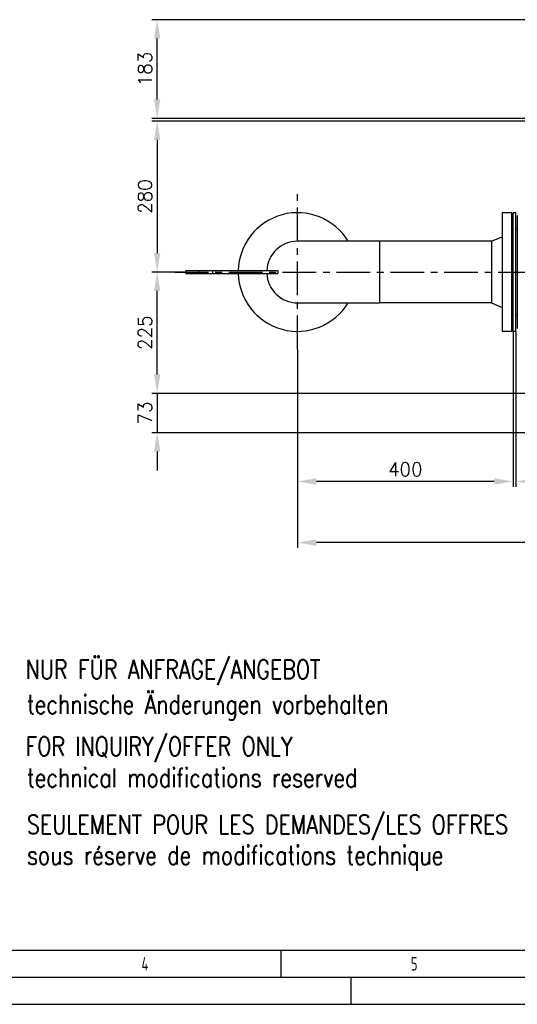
# Model space of a CAD drawing. Header units: millimetres. Extents: x 0 to 5940, y 0 to 4200.
# Tile 17 of 56: x 1485 to 2408, y 0 to 1826. Entities that reach past the tile are written whole.
import ezdxf

# ---------------------------------------------------------------- set-up
doc = ezdxf.new("R2010")
doc.units = ezdxf.units.MM
doc.header["$LTSCALE"] = 50
doc.linetypes.add('MITTE', pattern=[2, 1.25, -0.25, 0.25, -0.25])
doc.layers.get('0').update_dxf_attribs({"linetype": 'CONTINUOUS'})
doc.layers.get('DEFPOINTS').update_dxf_attribs({"linetype": 'CONTINUOUS'})
for name, color, linetype in [('02-LINIE-035', 2, 'CONTINUOUS'), ('05-ACHSE', 1, 'MITTE'), ('06-MASSE1', 1, 'CONTINUOUS'), ('11-TEXT-035', 2, 'CONTINUOUS'), ('KSB-BLATTRAND', 2, 'CONTINUOUS')]:
    doc.layers.add(name, color=color, linetype=linetype)
doc.styles.add('ACA_NORM', font='ROMANS.SHX')
doc.styles.add('ROMANS', font='romans', dxfattribs={"width": 0.8})
doc.styles.get("Standard").update_dxf_attribs({"font": 'ISOCP.SHX'})
doc.dimstyles.new('1-10', dxfattribs={"dimscale": 10, "dimtxt": 2.5, "dimasz": 3.5, "dimexe": 1, "dimexo": 0, "dimgap": 1, "dimtad": 1, "dimdec": 0, "dimzin": 0, "dimtxsty": 'ACA_NORM', "dimcen": 0, "dimadec": 0, "dimazin": 0, "dimtfac": 2.4, "dimtdec": 0, "dimtmove": 0, "dimatfit": 3, "dimfxl": 1, "dimtolj": 1, "dimtzin": 0, "dimarcsym": 0})

# ---------------------------------------------------------------- blocks, each defined once
blk = doc.blocks.new('*D1')
at = {"layer": '06-MASSE1', "color": 0, "lineweight": -2}
for p, q in [((2405.2, 1248.1), (2405.2, 959.7)), ((2545.2, 1120.9), (2545.2, 959.7)), ((2440.2, 969.7), (2510.2, 969.7))]:
    blk.add_line(p, q, dxfattribs=at)
at = {"layer": '06-MASSE1', "color": 0}
for points in [[(2440.2, 975.5), (2440.2, 963.8), (2405.2, 969.7)], [(2510.2, 975.5), (2510.2, 963.8), (2545.2, 969.7)]]:
    blk.add_solid(points, dxfattribs=at)
at = {"layer": 'DEFPOINTS', "color": 0}
for p in [(2405.2, 1248.1), (2545.2, 1120.9), (2545.2, 969.7)]:
    blk.add_point(p, dxfattribs=at)
at = {"layer": '06-MASSE1', "color": 0, "insert": (2475.2, 992.2), "char_height": 25, "attachment_point": 5, "style": 'ACA_NORM'}
blk.add_mtext('\\A1;140', dxfattribs=at)
blk = doc.blocks.new('*D2')
at = {"layer": '06-MASSE1', "color": 0, "lineweight": -2}
for p, q in [((2400.2, 1248.1), (2400.2, 959.7)), ((2000.2, 1215), (2000.2, 959.7)), ((2365.2, 969.7), (2035.2, 969.7))]:
    blk.add_line(p, q, dxfattribs=at)
at = {"layer": '06-MASSE1', "color": 0}
for points in [[(2035.2, 975.5), (2035.2, 963.8), (2000.2, 969.7)], [(2365.2, 975.5), (2365.2, 963.8), (2400.2, 969.7)]]:
    blk.add_solid(points, dxfattribs=at)
at = {"layer": 'DEFPOINTS', "color": 0}
for p in [(2400.2, 1248.1), (2000.2, 1215), (2000.2, 969.7)]:
    blk.add_point(p, dxfattribs=at)
at = {"layer": '06-MASSE1', "color": 0, "insert": (2200.2, 992.2), "char_height": 25, "attachment_point": 5, "style": 'ACA_NORM'}
blk.add_mtext('\\A1;400', dxfattribs=at)
blk = doc.blocks.new('*D7')
at = {"layer": '06-MASSE1', "color": 0, "lineweight": -2}
for p, q in [((2435.2, 1638.1), (1729.7, 1638.1)), ((1739.7, 1603.1), (1739.7, 1393.1)), ((1790.4, 1358.1), (1729.7, 1358.1))]:
    blk.add_line(p, q, dxfattribs=at)
at = {"layer": '06-MASSE1', "color": 0}
for points in [[(1733.9, 1603.1), (1745.6, 1603.1), (1739.7, 1638.1)], [(1733.9, 1393.1), (1745.6, 1393.1), (1739.7, 1358.1)]]:
    blk.add_solid(points, dxfattribs=at)
at = {"layer": 'DEFPOINTS', "color": 0}
for p in [(2435.2, 1638.1), (1739.7, 1358.1), (1790.4, 1358.1)]:
    blk.add_point(p, dxfattribs=at)
at = {"layer": '06-MASSE1', "color": 0, "insert": (1717.2, 1498.1), "char_height": 25, "attachment_point": 5, "rotation": 90, "style": 'ACA_NORM'}
blk.add_mtext('\\A1;280', dxfattribs=at)
blk = doc.blocks.new('*D8')
at = {"layer": '06-MASSE1', "color": 0, "lineweight": -2}
for p, q in [((2698.2, 1826.1), (1729.7, 1826.1)), ((1739.7, 1678.1), (1739.7, 1791.1)), ((2435.2, 1643.1), (1729.7, 1643.1))]:
    blk.add_line(p, q, dxfattribs=at)
at = {"layer": '06-MASSE1', "color": 0}
for points in [[(1733.9, 1791.1), (1745.6, 1791.1), (1739.7, 1826.1)], [(1733.9, 1678.1), (1745.6, 1678.1), (1739.7, 1643.1)]]:
    blk.add_solid(points, dxfattribs=at)
at = {"layer": 'DEFPOINTS', "color": 0}
for p in [(1739.7, 1826.1), (2698.2, 1826.1), (2435.2, 1643.1)]:
    blk.add_point(p, dxfattribs=at)
at = {"layer": '06-MASSE1', "color": 0, "insert": (1717.2, 1734.6), "char_height": 25, "attachment_point": 5, "rotation": 90, "style": 'ACA_NORM'}
blk.add_mtext('\\A1;183', dxfattribs=at)
blk = doc.blocks.new('*D9')
at = {"layer": '06-MASSE1', "color": 0, "lineweight": -2}
for p, q in [((1790.4, 1358.1), (1729.7, 1358.1)), ((1739.7, 1168.1), (1739.7, 1323.1)), ((2465.2, 1133.1), (1729.7, 1133.1))]:
    blk.add_line(p, q, dxfattribs=at)
at = {"layer": '06-MASSE1', "color": 0}
for points in [[(1733.9, 1323.1), (1745.6, 1323.1), (1739.7, 1358.1)], [(1733.9, 1168.1), (1745.6, 1168.1), (1739.7, 1133.1)]]:
    blk.add_solid(points, dxfattribs=at)
at = {"layer": 'DEFPOINTS', "color": 0}
for p in [(1739.7, 1358.1), (1790.4, 1358.1), (2465.2, 1133.1)]:
    blk.add_point(p, dxfattribs=at)
at = {"layer": '06-MASSE1', "color": 0, "insert": (1717.2, 1245.6), "char_height": 25, "attachment_point": 5, "rotation": 90, "style": 'ACA_NORM'}
blk.add_mtext('\\A1;225', dxfattribs=at)
blk = doc.blocks.new('*D10')
at = {"layer": '06-MASSE1', "color": 0, "lineweight": -2}
for p, q in [((1739.7, 1168.1), (1739.7, 1203.1)), ((2465.2, 1133.1), (1729.7, 1133.1)), ((1739.7, 1133.1), (1739.7, 1060.1)), ((2465.2, 1060.1), (1729.7, 1060.1)), ((1739.7, 1025.1), (1739.7, 990.1))]:
    blk.add_line(p, q, dxfattribs=at)
at = {"layer": '06-MASSE1', "color": 0}
for points in [[(1733.9, 1168.1), (1745.6, 1168.1), (1739.7, 1133.1)], [(1733.9, 1025.1), (1745.6, 1025.1), (1739.7, 1060.1)]]:
    blk.add_solid(points, dxfattribs=at)
at = {"layer": 'DEFPOINTS', "color": 0}
for p in [(2465.2, 1133.1), (1739.7, 1060.1), (2465.2, 1060.1)]:
    blk.add_point(p, dxfattribs=at)
at = {"layer": '06-MASSE1', "color": 0, "insert": (1717.2, 1096.6), "char_height": 25, "attachment_point": 5, "rotation": 90, "style": 'ACA_NORM'}
blk.add_mtext('\\A1;73', dxfattribs=at)
blk = doc.blocks.new('*D12')
at = {"layer": '06-MASSE1', "color": 0, "lineweight": -2}
for p, q in [((3730.7, 1759.6), (3730.7, 846.3)), ((2000.2, 1026.8), (2000.2, 846.3)), ((3695.7, 856.3), (2035.2, 856.3))]:
    blk.add_line(p, q, dxfattribs=at)
at = {"layer": '06-MASSE1', "color": 0}
for points in [[(2035.2, 862.1), (2035.2, 850.4), (2000.2, 856.3)], [(3695.7, 862.1), (3695.7, 850.4), (3730.7, 856.3)]]:
    blk.add_solid(points, dxfattribs=at)
at = {"layer": 'DEFPOINTS', "color": 0}
for p in [(3730.7, 1759.6), (2000.2, 1026.8), (2000.2, 856.3)]:
    blk.add_point(p, dxfattribs=at)
at = {"layer": '06-MASSE1', "color": 0, "insert": (2865.4, 878.8), "char_height": 25, "attachment_point": 5, "style": 'ACA_NORM'}
blk.add_mtext('\\A1;1730', dxfattribs=at)
blk = doc.blocks.new('Rahmen_A2')
at = {"color": 1, "ltscale": 150}
for p, q in [((584, 10), (10, 10)), ((0, 0), (594, 0))]:
    blk.add_line(p, q, dxfattribs=at)
at = {"layer": 'KSB-BLATTRAND'}
for p, q in [((197, 5), (197, 10)), ((589, 5), (5, 5)), ((210, 0), (210, 5))]:
    blk.add_line(p, q, dxfattribs=at)
at = {"layer": 'KSB-BLATTRAND', "width": 0.75}
for s, p in [('4', (171.0625, 6.25)), ('5', (221.0625, 6.25))]:
    blk.add_text(s, height=2.5, dxfattribs=at).set_placement(p)

msp = doc.modelspace()

# ---------------------------------------------------------------- linework, layer by layer
at = {"layer": '02-LINIE-035'}
for p, q in [((2380.2, 1468.1), (2380.2, 1248.1)), ((2397.2, 1468.1), (2380.2, 1468.1)), ((2397.2, 1468.1), (2397.2, 1248.1)), ((2400.2, 1248.1), (2400.2, 1468.1)), ((2405.2, 1468.1), (2400.2, 1468.1)), ((2405.2, 1248.1), (2405.2, 1468.1)), ((2408.2, 1253.1), (2408.2, 1463.1)), ((2400.2, 1437.1), (2397.2, 1437.1)), ((2405.2, 1437.1), (2408.2, 1440.1)), ((2152.2, 1415.2), (2000.2, 1415.2)), ((2152.2, 1415.2), (2152.2, 1300.9)), ((2360.2, 1415.2), (2152.2, 1415.2)), ((2360.2, 1415.2), (2380.2, 1423.6)), ((2360.2, 1415.2), (2360.2, 1300.9)), ((1816.9, 1360.6), (1793, 1360.6)), ((1793, 1355.6), (1793, 1360.6)), ((1793, 1355.6), (1816.9, 1355.6)), ((1842.8, 1360.6), (1816.9, 1360.6)), ((1816.9, 1355.6), (1816.9, 1360.6)), ((1816.9, 1355.6), (1842.8, 1355.6)), ((1963.9, 1360.6), (1842.8, 1360.6)), ((1842.8, 1355.6), (1842.8, 1360.6)), ((1842.8, 1355.6), (1963.9, 1355.6)), ((2000.2, 1300.9), (2152.2, 1300.9)), ((2360.2, 1300.9), (2152.2, 1300.9)), ((2360.2, 1300.9), (2380.2, 1292.6)), ((2400.2, 1279.1), (2397.2, 1279.1)), ((2405.2, 1279.1), (2408.2, 1276.1)), ((2397.2, 1248.1), (2380.2, 1248.1)), ((2405.2, 1248.1), (2400.2, 1248.1))]:
    msp.add_line(p, q, dxfattribs=at)
for radius, start, end in [(110, 31.3018, 178.6977), (57.2, 90, 177.4928), (110, 181.3023, 328.6982), (57.2, 182.5072, 270)]:
    msp.add_arc((2000.2, 1358.1), radius, start, end, dxfattribs=at)
msp.add_open_spline([(1963.9, 1360.6), (1963.9, 1359.7), (1963.8, 1358.9), (1963.8, 1358.1), (1963.8, 1357.3), (1963.9, 1356.4), (1963.9, 1355.6)], degree=3, knots=[-0.24513, -0.24513, -0.24513, -0.24513, 0, 0, 0, 0.24513, 0.24513, 0.24513, 0.24513], dxfattribs=at)
at = {"layer": '05-ACHSE'}
for p, q in [((2000.2, 1215), (2000.2, 1503.4)), ((1772.6, 1358.1), (3341.2, 1358.1))]:
    msp.add_line(p, q, dxfattribs=at)

# ---------------------------------------------------------------- block references
at = {"layer": 'KSB-BLATTRAND', "xscale": 10, "yscale": 10, "zscale": 10}
msp.add_blockref('Rahmen_A2', (0, 0), dxfattribs=at)

# ---------------------------------------------------------------- texts
at = {"layer": '11-TEXT-035', "style": 'ROMANS', "width": 0.8}
for s, p in [('NUR FÜR ANFRAGE/ANGEBOT', (1495.4, 603.7)), ('technische Änderungen vorbehalten', (1498, 538.7)), ('FOR INQUIRY/OFFER ONLY', (1495.4, 460.9)), ('technical modifications reserved', (1498, 402.6)), ('SEULEMENT POUR LES DEMANDES/LES OFFRES', (1498, 315.9)), ('sous réserve de modifications technique', (1498, 259))]:
    msp.add_text(s, height=35, dxfattribs=at).set_placement(p)

# ---------------------------------------------------------------- dimensions: what is measured, and where the dimension line sits
at = {"layer": '06-MASSE1'}
for base, p1, p2, angle, picture, middle in [((1739.7, 1826.1), (2435.2, 1643.1), (2698.2, 1826.1), 270, '*D8', (1717.2, 1734.6)), ((1739.7, 1358.1), (2435.2, 1638.1), (1790.4, 1358.1), 90, '*D7', (1717.2, 1498.1)), ((1739.7, 1358.1), (2465.2, 1133.1), (1790.4, 1358.1), 270, '*D9', (1717.2, 1245.6)), ((2545.2, 969.7), (2405.2, 1248.1), (2545.2, 1120.9), 180, '*D1', (2475.2, 992.2)), ((1739.7, 1060.1), (2465.2, 1133.1), (2465.2, 1060.1), 90, '*D10', (1717.2, 1096.6))]:
    dim = msp.add_linear_dim(base=base, p1=p1, p2=p2, angle=angle, dimstyle='1-10', dxfattribs=at)
    dim.commit()
    dim.dimension.update_dxf_attribs({"geometry": picture, "text_midpoint": middle})
dim = msp.add_linear_dim(base=(2000.1546736, 856.2650915), p1=(3730.6546736, 1759.5808619), p2=(2000.1546736, 1026.7701288), dimstyle='1-10', override={"dimrnd": 10}, dxfattribs=at)
dim.commit()
dim.dimension.update_dxf_attribs({"geometry": '*D12', "text_midpoint": (2865.4046736, 878.7650915)})
dim = msp.add_linear_dim(base=(2000.2, 969.7), p1=(2400.2, 1248.1), p2=(2000.2, 1215), dimstyle='1-10', dxfattribs=at)
dim.commit()
dim.dimension.update_dxf_attribs({"geometry": '*D2', "text_midpoint": (2200.2, 992.2)})

doc.saveas('drawing.dxf')
